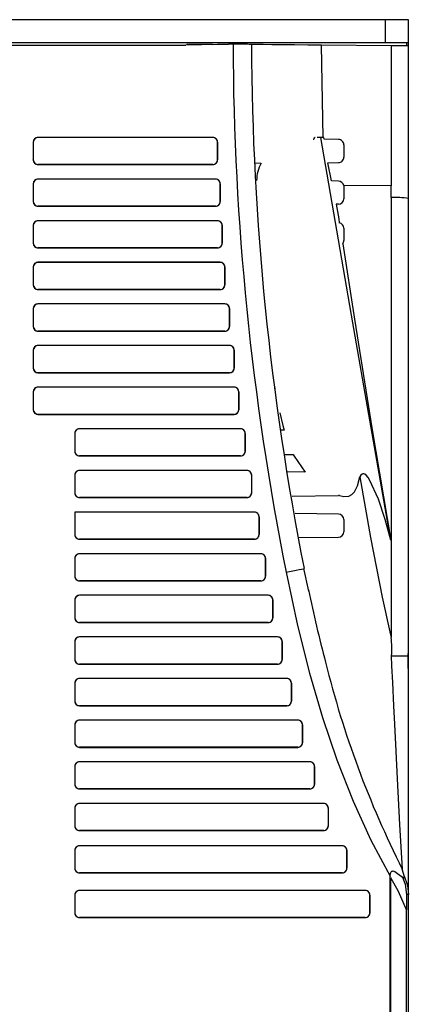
# Model space of a CAD drawing. Header units: millimetres. Extents: x 0 to 1397, y 0 to 1080.
# Tile 11 of 28: x 462 to 504, y 757 to 863. Entities that reach past the tile are written whole.
import ezdxf

# ---------------------------------------------------------------- set-up
doc = ezdxf.new("R2010")
doc.units = ezdxf.units.MM
doc.header["$LTSCALE"] = 5
doc.layers.add('DIMENSIONS', color=140, linetype='Continuous', lineweight=25)
doc.styles.add('SLDTEXTSTYLE0', font='TXT', dxfattribs={"width": 0.7})
doc.dimstyles.new('SLDDIMSTYLE1', dxfattribs={"dimtxt": 10.790039, "dimasz": 16.51, "dimexe": 0, "dimexo": 0.0625, "dimgap": 2.69751, "dimtad": 0, "dimtih": 1, "dimtoh": 1, "dimrnd": 1e-09, "dimzin": 4, "dimdsep": 46, "dimtxsty": 'SLDTEXTSTYLE0', "dimsah": 1, "dimcen": 0.09, "dimadec": 0, "dimazin": 1, "dimtfac": 1, "dimtofl": 0, "dimtmove": 0, "dimatfit": 3, "dimfxl": 0, "dimfrac": 2, "dimtolj": 1, "dimtzin": 12, "dimarcsym": 0})

# ---------------------------------------------------------------- blocks, each defined once
blk = doc.blocks.new('_D_9')
at = {"layer": 'DIMENSIONS'}
for p, q in [((509.95, 863.06), (556.38, 863.06)), ((540.5, 863.06), (540.5, 780.63)), ((524.47, 761.06), (520.85, 761.06)), ((520.85, 761.06), (520.85, 743.91)), ((556.53, 761.06), (560.16, 761.06)), ((560.16, 761.06), (560.16, 743.91)), ((520.85, 743.91), (524.47, 743.91)), ((560.16, 743.91), (556.53, 743.91)), ((540.5, 659.06), (540.5, 741.5)), ((502.05, 659.06), (556.38, 659.06))]:
    blk.add_line(p, q, dxfattribs=at)
for points in [[(540.5, 863.06), (537.96, 846.55), (543.04, 846.55)], [(540.5, 659.06), (543.04, 675.57), (537.96, 675.57)]]:
    blk.add_solid(points, dxfattribs=at)
at = {"layer": 'DIMENSIONS', "char_height": 10.583, "attachment_point": 1, "style": 'SLDTEXTSTYLE0'}
for s, insert in [('204.0', (519.98, 777.12)), ('8.03', (524.47, 757.56))]:
    blk.add_mtext(s, dxfattribs=dict(at, insert=insert))

msp = doc.modelspace()

# ---------------------------------------------------------------- linework, layer by layer
for p, q in [((501.1, 863.063), (396.1, 863.063)), ((501.1, 860.563), (501.1, 863.063)), ((503.6, 863.063), (501.1, 863.063)), ((503.6, 860.563), (503.6, 863.063)), ((501.1, 860.563), (396.1, 860.563)), ((450.4, 860.313), (479.501, 860.313)), ((482.37, 860.369), (479.496, 860.313)), ((484.6, 860.413), (479.501, 860.313)), ((482.37, 860.369), (479.61, 860.369)), ((482.375, 860.369), (484.103, 860.403)), ((484.1, 860.413), (484.1, 860.413)), ((484.1, 860.413), (484.1, 860.405)), ((484.6, 860.413), (484.104, 860.412)), ((494.363, 850.324), (494.181, 860.305)), ((501.705, 860.239), (494.181, 860.305)), ((503.6, 860.563), (501.1, 860.563)), ((501.705, 860.239), (501.704, 845.115)), ((503.373, 860.563), (503.373, 860.222)), ((503.574, 860.563), (503.574, 860.22)), ((503.6, 860.18), (503.6, 860.563)), ((503.6, 843.724), (503.6, 860.218)), ((462.981, 849.833), (462.981, 847.892)), ((462.983, 849.831), (462.981, 849.833)), ((462.983, 849.831), (462.983, 847.894)), ((482.421, 850.331), (463.479, 850.331)), ((463.479, 850.331), (463.481, 850.329)), ((482.418, 850.329), (463.481, 850.329)), ((482.418, 850.329), (482.421, 850.331)), ((482.916, 849.831), (482.919, 849.833)), ((482.916, 849.831), (482.916, 847.894)), ((482.919, 847.892), (482.919, 849.833)), ((493.477, 850.324), (493.458, 850.324)), ((494.095, 850.324), (493.722, 850.324)), ((494.442, 850.324), (494.095, 850.324)), ((494.46, 850.131), (494.442, 850.324)), ((496.005, 850.118), (494.46, 850.131)), ((496.6, 849.518), (496.6, 848.208)), ((462.981, 847.892), (462.983, 847.894)), ((463.479, 847.394), (463.481, 847.396)), ((463.479, 847.394), (482.421, 847.394)), ((482.418, 847.396), (463.481, 847.396)), ((482.418, 847.396), (482.421, 847.394)), ((482.919, 847.892), (482.916, 847.894)), ((487.565, 847.534), (486.908, 847.528)), ((494.88, 847.598), (496.005, 847.608)), ((495.277, 845.624), (494.88, 847.598)), ((462.981, 845.333), (462.981, 843.392)), ((462.983, 845.331), (462.981, 845.333)), ((462.983, 845.331), (462.983, 843.394)), ((482.721, 845.831), (463.479, 845.831)), ((463.479, 845.831), (463.481, 845.829)), ((482.718, 845.829), (463.481, 845.829)), ((482.718, 845.829), (482.721, 845.831)), ((483.216, 845.331), (483.219, 845.333)), ((483.216, 845.331), (483.216, 843.394)), ((483.219, 843.392), (483.219, 845.333)), ((496.005, 845.618), (495.277, 845.624)), ((496.59, 845.128), (496.6, 845.018)), ((501.704, 845.115), (496.59, 845.128)), ((496.6, 845.018), (496.6, 843.708)), ((501.704, 843.828), (501.704, 845.115)), ((462.981, 843.392), (462.983, 843.394)), ((483.219, 843.392), (483.216, 843.394)), ((496.005, 843.108), (495.763, 843.105)), ((503.6, 794.288), (503.6, 843.724)), ((463.479, 842.894), (463.481, 842.896)), ((463.479, 842.894), (482.721, 842.894)), ((482.718, 842.896), (463.481, 842.896)), ((482.718, 842.896), (482.721, 842.894)), ((487.177, 843.031), (487.15, 843.03)), ((482.921, 841.331), (463.479, 841.331)), ((463.479, 841.331), (463.481, 841.329)), ((482.918, 841.329), (463.481, 841.329)), ((482.918, 841.329), (482.921, 841.331)), ((462.981, 840.833), (462.981, 838.892)), ((462.983, 840.831), (462.981, 840.833)), ((462.983, 840.831), (462.983, 838.894)), ((483.416, 840.831), (483.419, 840.833)), ((483.416, 840.831), (483.416, 838.894)), ((483.419, 838.892), (483.419, 840.833)), ((496.6, 840.518), (496.6, 839.208)), ((462.981, 838.892), (462.983, 838.894)), ((483.419, 838.892), (483.416, 838.894)), ((463.479, 838.394), (463.481, 838.396)), ((463.479, 838.394), (482.921, 838.394)), ((482.918, 838.396), (463.481, 838.396)), ((482.918, 838.396), (482.921, 838.394)), ((483.221, 836.831), (463.479, 836.831)), ((463.479, 836.831), (463.481, 836.829)), ((483.218, 836.829), (463.481, 836.829)), ((483.218, 836.829), (483.221, 836.831)), ((462.981, 836.333), (462.981, 834.392)), ((462.983, 836.331), (462.981, 836.333)), ((462.983, 836.331), (462.983, 834.394)), ((483.716, 836.331), (483.719, 836.333)), ((483.716, 836.331), (483.716, 834.394)), ((483.719, 834.392), (483.719, 836.333)), ((462.981, 834.392), (462.983, 834.394)), ((463.479, 833.894), (463.481, 833.896)), ((463.479, 833.894), (483.221, 833.894)), ((483.218, 833.896), (463.481, 833.896)), ((483.218, 833.896), (483.221, 833.894)), ((483.719, 834.392), (483.716, 834.394)), ((462.981, 831.833), (462.981, 829.892)), ((462.983, 831.831), (462.981, 831.833)), ((462.983, 831.831), (462.983, 829.894)), ((483.721, 832.331), (463.479, 832.331)), ((463.479, 832.331), (463.481, 832.329)), ((483.718, 832.329), (463.481, 832.329)), ((483.718, 832.329), (483.721, 832.331)), ((484.216, 831.831), (484.219, 831.833)), ((484.216, 831.831), (484.216, 829.894)), ((484.219, 829.892), (484.219, 831.833)), ((462.981, 829.892), (462.983, 829.894)), ((463.479, 829.394), (463.481, 829.396)), ((463.479, 829.394), (483.721, 829.394)), ((483.718, 829.396), (463.481, 829.396)), ((483.718, 829.396), (483.721, 829.394)), ((484.219, 829.892), (484.216, 829.894)), ((462.981, 827.333), (462.981, 825.392)), ((462.983, 827.331), (462.981, 827.333)), ((462.983, 827.331), (462.983, 825.394)), ((484.221, 827.831), (463.479, 827.831)), ((463.479, 827.831), (463.481, 827.829)), ((484.218, 827.829), (463.481, 827.829)), ((484.218, 827.829), (484.221, 827.831)), ((484.716, 827.331), (484.719, 827.333)), ((484.716, 827.331), (484.716, 825.394)), ((484.719, 825.392), (484.719, 827.333)), ((462.981, 825.392), (462.983, 825.394)), ((484.719, 825.392), (484.716, 825.394)), ((463.479, 824.894), (463.481, 824.896)), ((463.479, 824.894), (484.221, 824.894)), ((484.218, 824.896), (463.481, 824.896)), ((484.218, 824.896), (484.221, 824.894)), ((484.721, 823.331), (463.479, 823.331)), ((463.479, 823.331), (463.481, 823.329)), ((484.718, 823.329), (463.481, 823.329)), ((484.718, 823.329), (484.721, 823.331)), ((489.182, 823.177), (489.064, 823.179)), ((462.981, 822.833), (462.981, 820.892)), ((462.983, 822.831), (462.981, 822.833)), ((462.983, 822.831), (462.983, 820.894)), ((485.216, 822.831), (485.219, 822.833)), ((485.216, 822.831), (485.216, 820.894)), ((485.219, 820.892), (485.219, 822.833)), ((462.981, 820.892), (462.983, 820.894)), ((485.219, 820.892), (485.216, 820.894)), ((463.479, 820.394), (463.481, 820.396)), ((463.479, 820.394), (484.721, 820.394)), ((484.718, 820.396), (463.481, 820.396)), ((484.718, 820.396), (484.721, 820.394)), ((485.421, 818.831), (467.979, 818.831)), ((467.979, 818.831), (467.981, 818.829)), ((485.418, 818.829), (467.981, 818.829)), ((485.418, 818.829), (485.421, 818.831)), ((490.122, 818.669), (489.713, 818.673)), ((467.481, 818.333), (467.481, 816.392)), ((467.483, 818.331), (467.481, 818.333)), ((467.483, 818.331), (467.483, 816.394)), ((485.916, 818.331), (485.919, 818.333)), ((485.916, 818.331), (485.916, 816.394)), ((485.919, 816.392), (485.919, 818.333)), ((467.481, 816.392), (467.483, 816.394)), ((467.979, 815.894), (467.981, 815.896)), ((467.979, 815.894), (485.421, 815.894)), ((485.418, 815.896), (467.981, 815.896)), ((485.418, 815.896), (485.421, 815.894)), ((485.919, 816.392), (485.916, 816.394)), ((490.089, 816.056), (491.09, 816.065)), ((467.481, 813.833), (467.481, 811.892)), ((467.483, 813.831), (467.481, 813.833)), ((467.483, 813.831), (467.483, 811.894)), ((486.121, 814.331), (467.979, 814.331)), ((467.979, 814.331), (467.981, 814.329)), ((486.118, 814.329), (467.981, 814.329)), ((486.118, 814.329), (486.121, 814.331)), ((486.616, 813.831), (486.619, 813.833)), ((486.616, 813.831), (486.616, 811.894)), ((486.619, 811.892), (486.619, 813.833)), ((492.418, 814.149), (490.393, 814.167)), ((498.319, 813.646), (498.32, 813.641)), ((467.481, 811.892), (467.483, 811.894)), ((467.979, 811.394), (467.981, 811.396)), ((467.979, 811.394), (486.121, 811.394)), ((486.118, 811.396), (467.981, 811.396)), ((486.118, 811.396), (486.121, 811.394)), ((486.619, 811.892), (486.616, 811.894)), ((491.005, 811.564), (496.005, 811.608)), ((486.921, 809.831), (467.481, 809.831)), ((467.481, 809.831), (467.481, 807.392)), ((467.483, 809.829), (467.481, 809.831)), ((486.918, 809.829), (467.483, 809.829)), ((467.483, 809.829), (467.483, 807.394)), ((486.918, 809.829), (486.921, 809.831)), ((487.416, 809.331), (487.419, 809.333)), ((487.416, 809.331), (487.416, 807.394)), ((487.419, 807.392), (487.419, 809.333)), ((496.005, 809.618), (491.314, 809.659)), ((496.6, 809.018), (496.6, 807.708)), ((467.481, 807.392), (467.483, 807.394)), ((467.979, 806.894), (467.981, 806.896)), ((467.979, 806.894), (486.921, 806.894)), ((486.918, 806.896), (467.981, 806.896)), ((486.918, 806.896), (486.921, 806.894)), ((487.419, 807.392), (487.416, 807.394)), ((491.737, 807.07), (496.005, 807.108)), ((501.704, 806.763), (501.705, 796.545)), ((467.481, 804.833), (467.481, 802.892)), ((467.483, 804.831), (467.481, 804.833)), ((467.483, 804.831), (467.483, 802.894)), ((487.621, 805.331), (467.979, 805.331)), ((467.979, 805.331), (467.981, 805.329)), ((487.618, 805.329), (467.981, 805.329)), ((487.618, 805.329), (487.621, 805.331)), ((488.116, 804.831), (488.119, 804.833)), ((488.116, 804.831), (488.116, 802.894)), ((488.119, 802.892), (488.119, 804.833)), ((492.245, 803.709), (492.301, 803.72)), ((492.799, 801.281), (492.28, 803.716)), ((467.481, 802.892), (467.483, 802.894)), ((488.119, 802.892), (488.116, 802.894)), ((467.979, 802.394), (467.981, 802.396)), ((467.979, 802.394), (487.621, 802.394)), ((487.618, 802.396), (467.981, 802.396)), ((487.618, 802.396), (487.621, 802.394)), ((488.421, 800.831), (467.979, 800.831)), ((467.979, 800.831), (467.981, 800.829)), ((488.418, 800.829), (467.981, 800.829)), ((488.418, 800.829), (488.421, 800.831)), ((500.757, 800.635), (501.644, 796.545)), ((467.481, 800.333), (467.481, 798.392)), ((467.483, 800.331), (467.481, 800.333)), ((467.483, 800.331), (467.483, 798.394)), ((488.916, 800.331), (488.919, 800.333)), ((488.916, 800.331), (488.916, 798.394)), ((488.919, 798.392), (488.919, 800.333)), ((467.481, 798.392), (467.483, 798.394)), ((488.919, 798.392), (488.916, 798.394)), ((467.979, 797.894), (467.981, 797.896)), ((467.979, 797.894), (488.421, 797.894)), ((488.418, 797.896), (467.981, 797.896)), ((488.418, 797.896), (488.421, 797.894)), ((489.421, 796.331), (467.979, 796.331)), ((467.979, 796.331), (467.981, 796.329)), ((489.418, 796.329), (467.981, 796.329)), ((489.418, 796.329), (489.421, 796.331)), ((501.644, 796.545), (501.705, 796.254)), ((501.644, 796.545), (501.704, 796.544)), ((501.704, 796.544), (501.705, 796.254)), ((467.481, 795.833), (467.481, 793.892)), ((467.483, 795.831), (467.481, 795.833)), ((467.483, 795.831), (467.483, 793.894)), ((489.916, 795.831), (489.919, 795.833)), ((489.916, 795.831), (489.916, 793.894)), ((489.919, 793.892), (489.919, 795.833)), ((501.754, 794.289), (501.717, 794.289)), ((503.58, 791.244), (503.568, 794.522)), ((503.6, 769.647), (503.6, 794.288)), ((467.481, 793.892), (467.483, 793.894)), ((467.979, 793.394), (467.981, 793.396)), ((467.979, 793.394), (489.421, 793.394)), ((489.418, 793.396), (467.981, 793.396)), ((489.418, 793.396), (489.421, 793.394)), ((489.919, 793.892), (489.916, 793.894)), ((467.481, 791.333), (467.481, 789.392)), ((467.483, 791.331), (467.481, 791.333)), ((467.483, 791.331), (467.483, 789.394)), ((490.421, 791.831), (467.979, 791.831)), ((467.979, 791.831), (467.981, 791.829)), ((490.418, 791.829), (467.981, 791.829)), ((490.418, 791.829), (490.421, 791.831)), ((490.916, 791.331), (490.919, 791.333)), ((490.916, 791.331), (490.916, 789.394)), ((490.919, 789.392), (490.919, 791.333)), ((467.481, 789.392), (467.483, 789.394)), ((467.979, 788.894), (467.981, 788.896)), ((467.979, 788.894), (490.421, 788.894)), ((490.418, 788.896), (467.981, 788.896)), ((490.418, 788.896), (490.421, 788.894)), ((490.919, 789.392), (490.916, 789.394)), ((467.481, 786.833), (467.481, 784.892)), ((467.483, 786.831), (467.481, 786.833)), ((467.483, 786.831), (467.483, 784.894)), ((491.621, 787.331), (467.979, 787.331)), ((467.979, 787.331), (467.981, 787.329)), ((491.618, 787.329), (467.981, 787.329)), ((491.618, 787.329), (491.621, 787.331)), ((492.116, 786.831), (492.119, 786.833)), ((492.116, 786.831), (492.116, 784.894)), ((492.119, 784.892), (492.119, 786.833)), ((467.481, 784.892), (467.483, 784.894)), ((492.119, 784.892), (492.116, 784.894)), ((467.979, 784.394), (467.981, 784.396)), ((467.979, 784.394), (491.621, 784.394)), ((491.618, 784.396), (467.981, 784.396)), ((491.618, 784.396), (491.621, 784.394)), ((492.921, 782.831), (467.979, 782.831)), ((467.979, 782.831), (467.981, 782.829)), ((492.918, 782.829), (467.981, 782.829)), ((492.918, 782.829), (492.921, 782.831)), ((467.481, 782.333), (467.481, 780.392)), ((467.483, 782.331), (467.481, 782.333)), ((467.483, 782.331), (467.483, 780.394)), ((493.416, 782.331), (493.419, 782.333)), ((493.416, 782.331), (493.416, 780.394)), ((493.419, 780.392), (493.419, 782.333)), ((467.481, 780.392), (467.483, 780.394)), ((493.419, 780.392), (493.416, 780.394)), ((467.979, 779.894), (467.981, 779.896)), ((467.979, 779.894), (492.921, 779.894)), ((492.918, 779.896), (467.981, 779.896)), ((492.918, 779.896), (492.921, 779.894)), ((494.421, 778.331), (467.979, 778.331)), ((467.979, 778.331), (467.981, 778.329)), ((494.418, 778.329), (467.981, 778.329)), ((494.418, 778.329), (494.421, 778.331)), ((467.481, 777.833), (467.481, 775.892)), ((467.483, 777.831), (467.481, 777.833)), ((467.483, 777.831), (467.483, 775.894)), ((494.916, 777.831), (494.919, 777.833)), ((494.916, 777.831), (494.916, 775.894)), ((494.919, 775.892), (494.919, 777.833)), ((467.481, 775.892), (467.483, 775.894)), ((467.979, 775.394), (467.981, 775.396)), ((467.979, 775.394), (494.421, 775.394)), ((494.418, 775.396), (467.981, 775.396)), ((494.418, 775.396), (494.421, 775.394)), ((494.919, 775.892), (494.916, 775.894)), ((467.481, 773.263), (467.481, 771.322)), ((467.483, 773.261), (467.481, 773.263)), ((467.483, 773.261), (467.483, 771.324)), ((496.421, 773.761), (467.979, 773.761)), ((467.979, 773.761), (467.981, 773.759)), ((496.418, 773.759), (467.981, 773.759)), ((496.418, 773.759), (496.421, 773.761)), ((496.916, 773.261), (496.919, 773.263)), ((496.916, 773.261), (496.916, 771.324)), ((496.919, 771.322), (496.919, 773.263)), ((467.481, 771.322), (467.483, 771.324)), ((467.979, 770.824), (467.981, 770.826)), ((467.979, 770.824), (496.421, 770.824)), ((496.418, 770.826), (467.981, 770.826)), ((496.418, 770.826), (496.421, 770.824)), ((496.919, 771.322), (496.916, 771.324)), ((503.157, 770.388), (502.922, 771.234)), ((501.6, 742.871), (501.6, 770.459)), ((501.701, 742.873), (501.701, 770.28)), ((503.157, 770.388), (503.429, 769.658)), ((503.6, 768.5), (503.6, 769.647)), ((498.921, 768.921), (467.979, 768.921)), ((467.979, 768.921), (467.981, 768.919)), ((498.918, 768.919), (467.981, 768.919)), ((498.918, 768.919), (498.921, 768.921)), ((467.481, 768.423), (467.481, 766.482)), ((467.483, 768.421), (467.481, 768.423)), ((467.483, 768.421), (467.483, 766.484)), ((499.416, 768.421), (499.419, 768.423)), ((499.416, 768.421), (499.416, 766.484)), ((499.419, 766.482), (499.419, 768.423)), ((503.373, 768.5), (503.373, 766.815)), ((503.6, 768.5), (503.373, 768.5)), ((503.6, 742.906), (503.6, 768.5)), ((467.481, 766.482), (467.483, 766.484)), ((499.419, 766.482), (499.416, 766.484)), ((503.373, 718.632), (503.373, 766.815)), ((467.979, 765.984), (467.981, 765.986)), ((467.979, 765.984), (498.921, 765.984)), ((498.918, 765.986), (467.981, 765.986)), ((498.918, 765.986), (498.921, 765.984))]:
    msp.add_line(p, q)
at = {"flags": 128}
for points in [[(484.6, 860.413), (484.6, 860.497), (484.6, 860.563)], [(486.099, 860.563), (486.099, 860.471), (486.1, 860.399)], [(494.181, 860.305), (492.683, 860.318), (491.252, 860.331), (489.94, 860.343), (488.798, 860.355), (487.864, 860.365), (487.171, 860.373), (486.742, 860.379), (486.599, 860.383)], [(493.293, 850.141), (493.319, 850.141), (493.344, 850.141)], [(493.344, 850.141), (493.394, 850.211), (493.458, 850.324)], [(501.697, 806.804), (499.569, 818.928), (497.44, 831.108), (494.095, 850.324)], [(495.763, 843.105), (496.037, 841.534), (496.108, 841.108)], [(501.704, 843.828), (501.704, 831.415), (501.704, 819.053), (501.704, 806.763)], [(496.478, 838.845), (497.76, 830.684), (499.672, 818.716), (501.697, 806.804)], [(489.67, 820.552), (489.981, 819.198), (490.12, 818.669)], [(491.09, 816.065), (491.097, 816.065), (491.104, 816.065)], [(491.104, 816.065), (491.203, 815.88), (492.417, 814.149)], [(496.131, 811.622), (496.599, 811.522), (497.129, 811.564), (497.479, 811.738), (497.754, 812.016), (498.081, 812.652), (498.32, 813.641)], [(501.697, 806.804), (501.072, 809.03), (500.362, 811.231), (499.389, 813.317), (499.219, 813.582), (499.002, 813.831), (498.885, 813.916), (498.747, 813.963), (498.652, 813.958), (498.565, 813.924), (498.447, 813.827), (498.319, 813.646)], [(498.32, 813.641), (499.478, 807.065), (500.757, 800.635)], [(496.123, 811.62), (496.086, 811.614), (496.005, 811.608)], [(496.131, 811.622), (496.127, 811.621), (496.123, 811.62)], [(490.34, 803.336), (491.075, 803.48), (491.433, 803.55), (491.75, 803.612), (492.005, 803.662), (492.182, 803.697), (492.245, 803.709)], [(490.34, 803.336), (491.582, 797.569), (492.882, 792.409), (494.293, 787.603), (495.84, 783.042), (497.598, 778.584), (499.535, 774.342), (501.6, 770.459)], [(501.717, 794.289), (501.766, 793.2), (501.849, 791.394), (501.967, 788.879), (502.065, 786.883), (502.21, 783.989), (502.367, 781.005), (502.639, 776.055), (502.922, 771.234)], [(501.754, 794.289), (502.469, 794.289), (503.063, 794.289), (503.459, 794.289), (503.6, 794.288)], [(501.6, 770.459), (501.63, 770.756), (501.668, 770.863), (501.721, 770.941), (501.81, 771.006), (501.86, 771.022), (501.913, 771.028), (502.12, 770.978), (502.959, 770.357)], [(503.373, 766.815), (502.514, 768.799), (501.701, 770.28)], [(503.157, 770.388), (503.168, 770.331), (503.167, 770.29), (503.161, 770.27), (503.15, 770.256), (503.135, 770.249), (503.117, 770.248), (503.086, 770.259), (503.049, 770.281), (502.959, 770.357)], [(502.959, 770.357), (503.247, 769.597), (503.373, 768.5)], [(503.429, 769.658), (503.498, 769.472), (503.6, 768.5)]]:
    msp.add_lwpolyline(points, dxfattribs=at)
for centre, radius, start, end in [((482.604, 568.651), 291.769, 89.21532, 89.60792), ((782.654, 861.556), 298.056, 180.21979, 191.26409), ((782.576, 861.543), 295.978, 180.22272, 191.26579), ((499.838, 588.622), 271.624, 89.2064, 89.60623), ((463.477, 849.836), 0.496, 89.73458, 180.26542), ((482.423, 849.836), 0.496, 359.73458, 90.26542), ((496.007, 849.525), 0.593, 359.32948, 90.17052), ((463.477, 847.89), 0.496, 179.73458, 270.26542), ((482.423, 847.89), 0.496, 269.73458, 0.26542), ((490.816, 845.692), 3.656, 149.73165, 179.95302), ((496.007, 848.201), 0.593, 269.82948, 0.67052), ((463.477, 845.336), 0.496, 89.73458, 180.26542), ((482.723, 845.336), 0.496, 359.73458, 90.26542), ((496.004, 845.022), 0.595, 10.24421, 89.86129), ((463.477, 843.39), 0.496, 179.73458, 270.26542), ((482.723, 843.39), 0.496, 269.73458, 0.26542), ((496, 843.708), 0.6, 270.5, 0), ((502.155, 834.752), 9.088, 80.84898, 92.84052), ((463.477, 840.836), 0.496, 89.73458, 180.26542), ((482.923, 840.836), 0.496, 359.73458, 90.26542), ((496, 840.518), 0.6, 0, 79.58743), ((463.477, 838.89), 0.496, 179.73458, 270.26542), ((482.923, 838.89), 0.496, 269.73458, 0.26542), ((496, 839.208), 0.6, 322.89682, 360), ((463.477, 836.336), 0.496, 89.73458, 180.26542), ((483.223, 836.336), 0.496, 359.73458, 90.26542), ((463.477, 834.39), 0.496, 179.73458, 270.26542), ((483.223, 834.39), 0.496, 269.73458, 0.26542), ((463.477, 831.836), 0.496, 89.73458, 180.26542), ((483.723, 831.836), 0.496, 359.73458, 90.26542), ((463.477, 829.89), 0.496, 179.73458, 270.26542), ((483.723, 829.89), 0.496, 269.73458, 0.26542), ((463.477, 827.336), 0.496, 89.73458, 180.26542), ((484.223, 827.336), 0.496, 359.73458, 90.26542), ((463.477, 825.39), 0.496, 179.73458, 270.26542), ((484.223, 825.39), 0.496, 269.73458, 0.26542), ((463.477, 822.836), 0.496, 89.73458, 180.26542), ((484.723, 822.836), 0.496, 359.73458, 90.26542), ((463.477, 820.89), 0.496, 179.73458, 270.26542), ((484.723, 820.89), 0.496, 269.73458, 0.26542), ((467.977, 818.336), 0.496, 89.73458, 180.26542), ((485.423, 818.336), 0.496, 359.73458, 90.26542), ((467.977, 816.39), 0.496, 179.73458, 270.26542), ((485.423, 816.39), 0.496, 269.73458, 0.26542), ((467.977, 813.836), 0.496, 89.73458, 180.26542), ((486.123, 813.836), 0.496, 359.73458, 90.26542), ((467.977, 811.89), 0.496, 179.73458, 270.26542), ((486.123, 811.89), 0.496, 269.73458, 0.26542), ((486.921, 809.334), 0.497, 359.89628, 90.10372), ((496, 809.018), 0.6, 0, 89.5), ((467.977, 807.39), 0.496, 179.73458, 270.26542), ((486.921, 807.391), 0.497, 269.89628, 0.10371), ((496, 807.708), 0.6, 270.5, 0), ((467.977, 804.836), 0.496, 89.73458, 180.26542), ((487.623, 804.836), 0.496, 359.73458, 90.26542), ((467.977, 802.89), 0.496, 179.73458, 270.26542), ((487.623, 802.89), 0.496, 269.73458, 0.26542), ((467.977, 800.336), 0.496, 89.73458, 180.26542), ((488.423, 800.336), 0.496, 359.73458, 90.26542), ((640.241, 832.017), 150.611, 191.72603, 194.77837), ((467.977, 798.39), 0.496, 179.73458, 270.26542), ((488.423, 798.39), 0.496, 269.73458, 0.26542), ((467.977, 795.836), 0.496, 89.73458, 180.26542), ((489.423, 795.836), 0.496, 359.73458, 90.26542), ((495.441, 795.114), 6.366, 352.55155, 10.32179), ((467.977, 793.89), 0.496, 179.73458, 270.26542), ((489.423, 793.89), 0.496, 269.73458, 0.26542), ((597.868, 819.239), 106.391, 193.94554, 206.82161), ((467.977, 791.336), 0.496, 89.73458, 180.26542), ((490.423, 791.336), 0.496, 359.73458, 90.26542), ((467.977, 789.39), 0.496, 179.73458, 270.26542), ((490.423, 789.39), 0.496, 269.73458, 0.26542), ((467.977, 786.836), 0.496, 89.73458, 180.26542), ((491.623, 786.836), 0.496, 359.73458, 90.26542), ((467.977, 784.89), 0.496, 179.73458, 270.26542), ((491.623, 784.89), 0.496, 269.73458, 0.26542), ((467.977, 782.336), 0.496, 89.73458, 180.26542), ((492.923, 782.336), 0.496, 359.73458, 90.26542), ((467.977, 780.39), 0.496, 179.73458, 270.26542), ((492.923, 780.39), 0.496, 269.73458, 0.26542), ((467.977, 777.836), 0.496, 89.73458, 180.26542), ((494.423, 777.836), 0.496, 359.73458, 90.26542), ((467.977, 775.89), 0.496, 179.73458, 270.26542), ((494.423, 775.89), 0.496, 269.73458, 0.26542), ((467.977, 773.266), 0.496, 89.73458, 180.26542), ((496.423, 773.266), 0.496, 359.73458, 90.26542), ((467.977, 771.32), 0.496, 179.73458, 270.26542), ((496.423, 771.32), 0.496, 269.73458, 0.26542), ((467.977, 768.426), 0.496, 89.73458, 180.26542), ((498.923, 768.426), 0.496, 359.73458, 90.26542), ((467.977, 766.48), 0.496, 179.73458, 270.26542), ((498.923, 766.48), 0.496, 269.73458, 0.26542)]:
    msp.add_arc(centre, radius, start, end)
for centre, major_axis, start_param, end_param in [((463.485, 849.827), (0.356, -0.356), 2.360222, 3.9231927), ((482.414, 849.827), (-0.356, -0.356), 2.3599926, 3.9233041), ((463.485, 847.898), (0.356, 0.356), 2.3599926, 3.9229627), ((482.414, 847.898), (-0.356, 0.356), 2.3598811, 3.9231927), ((463.485, 845.327), (0.356, -0.356), 2.3602257, 3.9231927), ((482.714, 845.327), (-0.356, -0.356), 2.3599926, 3.9233058), ((463.485, 843.398), (0.356, 0.356), 2.3599926, 3.922959), ((482.714, 843.398), (-0.356, 0.356), 2.3598794, 3.9231927), ((463.485, 840.827), (0.356, -0.356), 2.3602282, 3.9231927), ((482.914, 840.827), (-0.356, -0.356), 2.3599926, 3.923307), ((463.485, 838.898), (0.356, 0.356), 2.3599926, 3.9229571), ((482.914, 838.898), (-0.356, 0.356), 2.3598783, 3.9231927), ((463.485, 836.327), (0.356, -0.356), 2.3602319, 3.9231927), ((483.214, 836.327), (-0.356, -0.356), 2.3599926, 3.9233087), ((463.485, 834.398), (0.356, 0.356), 2.3599926, 3.9229528), ((483.214, 834.398), (-0.356, 0.356), 2.3598766, 3.9231927), ((463.485, 831.827), (0.356, -0.356), 2.3601176, 3.9231927), ((483.714, 831.827), (-0.356, -0.356), 2.3599926, 3.9233115), ((463.485, 829.898), (0.356, 0.356), 2.3599926, 3.9230673), ((483.714, 829.898), (-0.356, 0.356), 2.3598737, 3.9231927), ((463.485, 827.327), (0.356, -0.356), 2.3601208, 3.9231927), ((484.214, 827.327), (-0.356, -0.356), 2.3599926, 3.9233144), ((463.485, 825.398), (0.356, 0.356), 2.3599926, 3.9230641), ((484.214, 825.398), (-0.356, 0.356), 2.3598708, 3.9231927), ((463.485, 822.827), (0.356, -0.356), 2.3601239, 3.9231927), ((484.714, 822.827), (-0.356, -0.356), 2.3599926, 3.9233172), ((463.485, 820.898), (0.356, 0.356), 2.3599926, 3.9230609), ((484.714, 820.898), (-0.356, 0.356), 2.359868, 3.9231927), ((467.985, 818.327), (0.356, -0.356), 2.3602012, 3.9231927), ((485.414, 818.327), (-0.356, -0.356), 2.3599926, 3.9234076), ((467.985, 816.398), (0.356, 0.356), 2.3599926, 3.9229836), ((485.414, 816.398), (-0.356, 0.356), 2.3597774, 3.9231927), ((467.985, 813.827), (0.356, -0.356), 2.3602098, 3.9231927), ((486.114, 813.827), (-0.356, -0.356), 2.3599926, 3.9234163), ((467.985, 811.898), (0.356, 0.356), 2.3599926, 3.922975), ((486.114, 811.898), (-0.356, 0.356), 2.3597689, 3.9231927), ((486.914, 809.327), (-0.356, -0.356), 2.3599926, 3.923306), ((467.985, 807.398), (0.356, 0.356), 2.3599926, 3.9229651), ((486.914, 807.398), (-0.356, 0.356), 2.3598823, 3.9231927), ((467.985, 804.827), (0.356, -0.356), 2.3602282, 3.9231927), ((487.614, 804.827), (-0.356, -0.356), 2.3599926, 3.923307), ((467.985, 802.898), (0.356, 0.356), 2.3599926, 3.9229565), ((487.614, 802.898), (-0.356, 0.356), 2.3598783, 3.9231927), ((467.985, 800.327), (0.356, -0.356), 2.3601176, 3.9231927), ((488.414, 800.327), (-0.356, -0.356), 2.3599926, 3.9233115), ((467.985, 798.398), (0.356, 0.356), 2.3599926, 3.9230673), ((488.414, 798.398), (-0.356, 0.356), 2.3598737, 3.9231927), ((467.985, 795.827), (0.356, -0.356), 2.3601238, 3.9231927), ((489.414, 795.827), (-0.356, -0.356), 2.3599926, 3.9233171), ((467.985, 793.898), (0.356, 0.356), 2.3599926, 3.923061), ((489.414, 793.898), (-0.356, 0.356), 2.3598681, 3.9231927), ((467.985, 791.327), (0.356, -0.356), 2.3601301, 3.9231927), ((490.414, 791.327), (-0.356, -0.356), 2.3599926, 3.9233227), ((467.985, 789.398), (0.356, 0.356), 2.3599926, 3.9230548), ((490.414, 789.398), (-0.356, 0.356), 2.3598624, 3.9231927), ((467.985, 786.827), (0.356, -0.356), 2.3601376, 3.9231927), ((491.614, 786.827), (-0.356, -0.356), 2.3599926, 3.9233294), ((467.985, 784.898), (0.356, 0.356), 2.3599926, 3.9230472), ((491.614, 784.898), (-0.356, 0.356), 2.3598557, 3.9231927), ((467.985, 782.327), (0.356, -0.356), 2.3601457, 3.9231927), ((492.914, 782.327), (-0.356, -0.356), 2.3599926, 3.9233367), ((467.985, 780.398), (0.356, 0.356), 2.3599926, 3.923039), ((492.914, 780.398), (-0.356, 0.356), 2.3598485, 3.9231927), ((467.985, 777.827), (0.356, -0.356), 2.3601551, 3.9231927), ((494.414, 777.827), (-0.356, -0.356), 2.3599926, 3.9233449), ((467.985, 775.898), (0.356, 0.356), 2.3599926, 3.9230296), ((494.414, 775.898), (-0.356, 0.356), 2.3598402, 3.9231927), ((467.985, 773.257), (0.356, -0.356), 2.3601676, 3.9231927), ((496.414, 773.257), (-0.356, -0.356), 2.3599926, 3.9233559), ((467.985, 771.328), (0.356, 0.356), 2.3599926, 3.923017), ((496.414, 771.328), (-0.356, 0.356), 2.3598292, 3.9231927), ((467.985, 768.417), (0.356, -0.356), 2.3601832, 3.9231927), ((498.914, 768.417), (-0.356, -0.356), 2.3599926, 3.9233694), ((467.985, 766.488), (0.356, 0.356), 2.3599926, 3.9230021), ((498.914, 766.488), (-0.356, 0.356), 2.3598156, 3.9231927)]:
    msp.add_ellipse(centre, major_axis=major_axis, ratio=0.9924325, start_param=start_param, end_param=end_param)

# ---------------------------------------------------------------- dimensions: what is measured, and where the dimension line sits
at = {"layer": 'DIMENSIONS'}
dim = msp.add_linear_dim(base=(540.503, 863.063), p1=(495.7, 659.062), p2=(503.6, 863.063), angle=90, dimstyle='SLDDIMSTYLE1', dxfattribs=at)
dim.commit()
dim.dimension.update_dxf_attribs({"geometry": '_D_9', "text_midpoint": (540.503, 761.062), "dimtype": 160})

doc.saveas('drawing.dxf')
